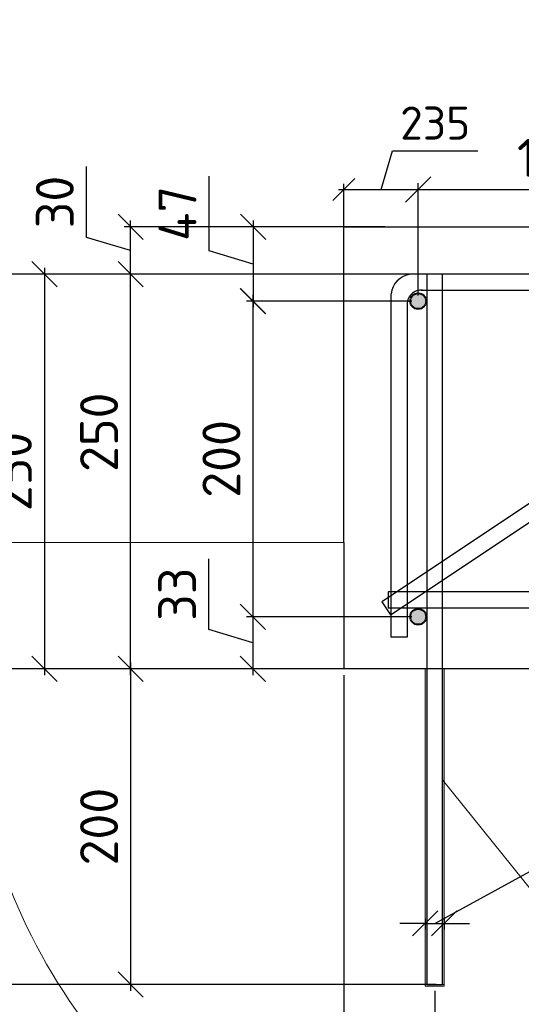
# Model space of a CAD drawing. Header units: millimetres. Extents: x 125896 to 2572636, y -120305 to 130347.
# Tile 59 of 256: x 323815 to 326992, y 33178 to 39417. Entities that reach past the tile are written whole.
import ezdxf

# ---------------------------------------------------------------- set-up
doc = ezdxf.new("R2010")
doc.units = ezdxf.units.MM
doc.linetypes.add('CENTER', pattern=[2, 1.25, -0.25, 0.25, -0.25])
for name, color, linetype, lineweight in [('Арматура', 152, 'Continuous', 40), ('ОСИ', 7, 'CENTER', 15), ('Столовая Двери и окна', 7, 'Continuous', 15)]:
    doc.layers.add(name, color=color, linetype=linetype, lineweight=lineweight)
doc.layers.add('ФВ-2', color=7, linetype='Continuous')
doc.styles.get("Standard").update_dxf_attribs({"font": 'isocpeur.ttf'})
doc.styles.add('ГОСТ', font='isocpeur.ttf')
doc.dimstyles.new('Осевые', dxfattribs={"dimscale": 0.7, "dimtxt": 450, "dimasz": 400, "dimexe": 100, "dimexo": 100, "dimgap": 100, "dimtad": 1, "dimdec": 0, "dimzin": 0, "dimdsep": 46, "dimtxsty": 'Standard', "dimblk": 'OBLIQUE', "dimcen": 9, "dimdle": 100, "dimazin": 0, "dimtm": 1e-09, "dimtfac": 1, "dimtdec": 0, "dimtofl": 0, "dimtmove": 0, "dimatfit": 3, "dimfxl": 1, "dimtolj": 1, "dimtzin": 0, "dimarcsym": 0})

# ---------------------------------------------------------------- blocks, each defined once
blk = doc.blocks.new('_OBLIQUE')
at = {"color": 0, "linetype": 'ByBlock'}
blk.add_line((-0.5, -0.5), (0.5, 0.5), dxfattribs=at)
blk = doc.blocks.new('*D581')
at = {"layer": 'Defpoints', "color": 0, "linetype": 'ByBlock', "lineweight": 20, "ltscale": 13, "transparency": 16777216}
for p in [(324517.9, 37803.8), (326493.8, 37803.8), (326168.8, 35303.8)]:
    blk.add_point(p, dxfattribs=at)
at = {"layer": 'ОСИ', "color": 0, "linetype": 'ByBlock', "lineweight": -2, "ltscale": 13, "transparency": 16777216}
for p, q in [((324517.9, 35263.8), (324517.9, 37843.8)), ((326453.8, 37803.8), (324477.9, 37803.8)), ((326128.8, 35303.8), (324477.9, 35303.8))]:
    blk.add_line(p, q, dxfattribs=at)
at = {"layer": 'ОСИ', "color": 0, "linetype": 'ByBlock', "lineweight": -2, "ltscale": 13, "transparency": 16777216, "xscale": 160, "yscale": 160, "zscale": 160}
for p, rotation in [((324517.9, 37803.8), 90), ((324517.9, 35303.8), 270)]:
    blk.add_blockref('_OBLIQUE', p, dxfattribs=dict(at, rotation=rotation))
at = {"layer": 'ОСИ', "color": 0, "linetype": 'ByBlock', "ltscale": 13, "transparency": 16777216, "insert": (324317.9, 36802.9), "char_height": 240, "attachment_point": 5, "rotation": 90}
blk.add_mtext('\\A1;250', dxfattribs=at)
blk = doc.blocks.new('*D582')
at = {"layer": 'Defpoints', "color": 0, "linetype": 'ByBlock', "lineweight": 20, "ltscale": 13, "transparency": 16777216}
for p in [(324517.9, 38103.8), (326168.8, 38103.8), (326288.9, 37803.8)]:
    blk.add_point(p, dxfattribs=at)
at = {"layer": 'ОСИ', "color": 0, "linetype": 'ByBlock', "lineweight": -2, "ltscale": 13, "transparency": 16777216}
for p, q in [((324237.9, 38037.8), (324237.9, 38485.8)), ((324517.9, 37763.8), (324517.9, 38143.8)), ((326128.8, 38103.8), (324477.9, 38103.8)), ((324517.9, 37953.8), (324237.9, 38037.8)), ((326248.9, 37803.8), (324477.9, 37803.8))]:
    blk.add_line(p, q, dxfattribs=at)
at = {"layer": 'ОСИ', "color": 0, "linetype": 'ByBlock', "lineweight": -2, "ltscale": 13, "transparency": 16777216, "xscale": 160, "yscale": 160, "zscale": 160}
for p, rotation in [((324517.9, 38103.8), 90), ((324517.9, 37803.8), 270)]:
    blk.add_blockref('_OBLIQUE', p, dxfattribs=dict(at, rotation=rotation))
at = {"layer": 'ОСИ', "color": 0, "linetype": 'ByBlock', "ltscale": 13, "transparency": 16777216, "insert": (324037.9, 38261.8), "char_height": 240, "attachment_point": 5, "rotation": 90}
blk.add_mtext('\\A1;30', dxfattribs=at)
blk = doc.blocks.new('*D583')
at = {"layer": 'Defpoints', "color": 0, "linetype": 'ByBlock', "lineweight": 20, "ltscale": 13, "transparency": 16777216}
for p in [(326338.8, 38341.7), (325868.8, 37742.1), (326338.8, 37633.8)]:
    blk.add_point(p, dxfattribs=at)
at = {"layer": 'ОСИ', "color": 0, "linetype": 'ByBlock', "lineweight": -2, "ltscale": 13, "transparency": 16777216}
for p, q in [((326103.8, 38341.7), (326177.3, 38586.7)), ((326177.3, 38586.7), (326716.3, 38586.7)), ((325868.8, 37777.1), (325868.8, 38376.7)), ((326338.8, 37668.8), (326338.8, 38376.7)), ((325833.8, 38341.7), (326373.8, 38341.7))]:
    blk.add_line(p, q, dxfattribs=at)
at = {"layer": 'ОСИ', "color": 0, "linetype": 'ByBlock', "lineweight": -2, "ltscale": 13, "transparency": 16777216, "xscale": 140, "yscale": 140, "zscale": 140, "rotation": 180}
blk.add_blockref('_OBLIQUE', (325868.8, 38341.7), dxfattribs=at)
at = {"layer": 'ОСИ', "color": 0, "linetype": 'ByBlock', "lineweight": -2, "ltscale": 13, "transparency": 16777216, "xscale": 140, "yscale": 140, "zscale": 140}
blk.add_blockref('_OBLIQUE', (326338.8, 38341.7), dxfattribs=at)
at = {"layer": 'ОСИ', "color": 0, "linetype": 'ByBlock', "ltscale": 13, "transparency": 16777216, "insert": (326446.8, 38761.7), "char_height": 210, "attachment_point": 5}
blk.add_mtext('\\A1;235', dxfattribs=at)
blk = doc.blocks.new('*D579')
at = {"layer": 'Defpoints', "color": 0, "linetype": 'ByBlock', "lineweight": 20, "ltscale": 13, "transparency": 16777216}
for p in [(326168.8, 38103.8, 3600), (325294.6, 37633.8), (326338.8, 37633.8, 3600)]:
    blk.add_point(p, dxfattribs=at)
at = {"layer": 'ОСИ', "color": 0, "linetype": 'ByBlock', "lineweight": -2, "ltscale": 13, "transparency": 16777216}
for p, q in [((325014.6, 37952.8), (325014.6, 38424.8)), ((325294.6, 38143.8), (325294.6, 37593.8)), ((326128.8, 38103.8), (325254.6, 38103.8)), ((325294.6, 37868.8), (325014.6, 37952.8)), ((326298.8, 37633.8), (325254.6, 37633.8))]:
    blk.add_line(p, q, dxfattribs=at)
at = {"layer": 'ОСИ', "color": 0, "linetype": 'ByBlock', "lineweight": -2, "ltscale": 13, "transparency": 16777216, "xscale": 160, "yscale": 160, "zscale": 160}
for p, rotation in [((325294.6, 38103.8), 90), ((325294.6, 37633.8), 270)]:
    blk.add_blockref('_OBLIQUE', p, dxfattribs=dict(at, rotation=rotation))
at = {"layer": 'ОСИ', "color": 0, "linetype": 'ByBlock', "ltscale": 13, "transparency": 16777216, "insert": (324814.6, 38188.8), "char_height": 240, "attachment_point": 5, "rotation": 90}
blk.add_mtext('\\A1;47', dxfattribs=at)
blk = doc.blocks.new('*D584')
at = {"layer": 'Defpoints', "color": 0, "linetype": 'ByBlock', "lineweight": 20, "ltscale": 13, "transparency": 16777216}
for p in [(326338.1, 37633.8), (325292.7, 35633.8), (326338.8, 35633.8, 3600)]:
    blk.add_point(p, dxfattribs=at)
at = {"layer": 'ОСИ', "color": 0, "linetype": 'ByBlock', "lineweight": -2, "ltscale": 13, "transparency": 16777216}
for p, q in [((326298.1, 37633.8), (325252.7, 37633.8)), ((325292.7, 37673.8), (325292.7, 35593.8)), ((326298.8, 35633.8), (325252.7, 35633.8))]:
    blk.add_line(p, q, dxfattribs=at)
at = {"layer": 'ОСИ', "color": 0, "linetype": 'ByBlock', "lineweight": -2, "ltscale": 13, "transparency": 16777216, "xscale": 160, "yscale": 160, "zscale": 160}
for p, rotation in [((325292.7, 37633.8), 90), ((325292.7, 35633.8), 270)]:
    blk.add_blockref('_OBLIQUE', p, dxfattribs=dict(at, rotation=rotation))
at = {"layer": 'ОСИ', "color": 0, "linetype": 'ByBlock', "ltscale": 13, "transparency": 16777216, "insert": (325092.7, 36633.8), "char_height": 240, "attachment_point": 5, "rotation": 90}
blk.add_mtext('\\A1;200', dxfattribs=at)
blk = doc.blocks.new('*D585')
at = {"layer": 'Defpoints', "color": 0, "linetype": 'ByBlock', "lineweight": 20, "ltscale": 13, "transparency": 16777216}
for p in [(326338.1, 35633.8), (325292.7, 35303.8), (326338.1, 35303.8)]:
    blk.add_point(p, dxfattribs=at)
at = {"layer": 'ОСИ', "color": 0, "linetype": 'ByBlock', "lineweight": -2, "ltscale": 13, "transparency": 16777216}
for p, q in [((325012.7, 35552.8), (325012.7, 36000.8)), ((326298.1, 35633.8), (325252.7, 35633.8)), ((325292.7, 35673.8), (325292.7, 35263.8)), ((325292.7, 35468.8), (325012.7, 35552.8)), ((326298.1, 35303.8), (325252.7, 35303.8))]:
    blk.add_line(p, q, dxfattribs=at)
at = {"layer": 'ОСИ', "color": 0, "linetype": 'ByBlock', "lineweight": -2, "ltscale": 13, "transparency": 16777216, "xscale": 160, "yscale": 160, "zscale": 160}
for p, rotation in [((325292.7, 35633.8), 90), ((325292.7, 35303.8), 270)]:
    blk.add_blockref('_OBLIQUE', p, dxfattribs=dict(at, rotation=rotation))
at = {"layer": 'ОСИ', "color": 0, "linetype": 'ByBlock', "ltscale": 13, "transparency": 16777216, "insert": (324812.7, 35776.8), "char_height": 240, "attachment_point": 5, "rotation": 90}
blk.add_mtext('\\A1;33', dxfattribs=at)
blk = doc.blocks.new('*D586')
at = {"layer": 'Defpoints', "color": 0, "linetype": 'ByBlock', "lineweight": 20, "ltscale": 13, "transparency": 16777216}
for p in [(325868.8, 35303.8, 3600), (326443.8, 33303.8, 3600), (326443.8, 32402.9)]:
    blk.add_point(p, dxfattribs=at)
at = {"layer": 'ОСИ', "color": 0, "linetype": 'ByBlock', "lineweight": -2, "ltscale": 13, "transparency": 16777216}
for p, q in [((325868.8, 35263.8), (325868.8, 32362.9)), ((326443.8, 33263.8), (326443.8, 32362.9)), ((325828.8, 32402.9), (326483.8, 32402.9))]:
    blk.add_line(p, q, dxfattribs=at)
at = {"layer": 'ОСИ', "color": 0, "linetype": 'ByBlock', "lineweight": -2, "ltscale": 13, "transparency": 16777216, "xscale": 160, "yscale": 160, "zscale": 160, "rotation": 180}
blk.add_blockref('_OBLIQUE', (325868.8, 32402.9), dxfattribs=at)
at = {"layer": 'ОСИ', "color": 0, "linetype": 'ByBlock', "lineweight": -2, "ltscale": 13, "transparency": 16777216, "xscale": 160, "yscale": 160, "zscale": 160}
blk.add_blockref('_OBLIQUE', (326443.8, 32402.9), dxfattribs=at)
at = {"layer": 'ОСИ', "color": 0, "linetype": 'ByBlock', "ltscale": 13, "transparency": 16777216, "insert": (326156.3, 32602.9), "char_height": 240, "attachment_point": 5}
blk.add_mtext('\\A1;57', dxfattribs=at)
blk = doc.blocks.new('*D587')
at = {"layer": 'Defpoints', "color": 0, "linetype": 'ByBlock', "lineweight": 20, "ltscale": 13, "transparency": 16777216}
for p in [(326443.8, 33303.8, 3600), (328143.8, 33303.8, 3600), (328143.8, 32402.9)]:
    blk.add_point(p, dxfattribs=at)
at = {"layer": 'ОСИ', "color": 0, "linetype": 'ByBlock', "lineweight": -2, "ltscale": 13, "transparency": 16777216}
for p, q in [((326443.8, 33263.8), (326443.8, 32362.9)), ((328143.8, 33263.8), (328143.8, 32362.9)), ((326403.8, 32402.9), (328183.8, 32402.9))]:
    blk.add_line(p, q, dxfattribs=at)
at = {"layer": 'ОСИ', "color": 0, "linetype": 'ByBlock', "lineweight": -2, "ltscale": 13, "transparency": 16777216, "xscale": 160, "yscale": 160, "zscale": 160, "rotation": 180}
blk.add_blockref('_OBLIQUE', (326443.8, 32402.9), dxfattribs=at)
at = {"layer": 'ОСИ', "color": 0, "linetype": 'ByBlock', "lineweight": -2, "ltscale": 13, "transparency": 16777216, "xscale": 160, "yscale": 160, "zscale": 160}
blk.add_blockref('_OBLIQUE', (328143.8, 32402.9), dxfattribs=at)
at = {"layer": 'ОСИ', "color": 0, "linetype": 'ByBlock', "ltscale": 13, "transparency": 16777216, "insert": (327293.8, 32602.9), "char_height": 240, "attachment_point": 5}
blk.add_mtext('\\A1;170', dxfattribs=at)
blk = doc.blocks.new('*D589')
at = {"layer": 'Defpoints', "color": 0, "linetype": 'ByBlock', "lineweight": 20, "ltscale": 13, "transparency": 16777216}
for p in [(326493.8, 37803.8, 3600), (323196.8, 33303.8), (326493.8, 33303.8, 3600)]:
    blk.add_point(p, dxfattribs=at)
at = {"layer": 'ОСИ', "color": 0, "linetype": 'ByBlock', "lineweight": -2, "ltscale": 13, "transparency": 16777216}
for p, q in [((323196.8, 37843.8), (323196.8, 33263.8)), ((326453.8, 37803.8), (323156.8, 37803.8)), ((326453.8, 33303.8), (323156.8, 33303.8))]:
    blk.add_line(p, q, dxfattribs=at)
at = {"layer": 'ОСИ', "color": 0, "linetype": 'ByBlock', "lineweight": -2, "ltscale": 13, "transparency": 16777216, "xscale": 160, "yscale": 160, "zscale": 160}
for p, rotation in [((323196.8, 37803.8), 90), ((323196.8, 33303.8), 270)]:
    blk.add_blockref('_OBLIQUE', p, dxfattribs=dict(at, rotation=rotation))
at = {"layer": 'ОСИ', "color": 0, "linetype": 'ByBlock', "ltscale": 13, "transparency": 16777216, "insert": (322996.8, 35553.8), "char_height": 240, "attachment_point": 5, "rotation": 90}
blk.add_mtext('\\A1;450', dxfattribs=at)
blk = doc.blocks.new('*D590')
at = {"layer": 'Defpoints', "color": 0, "linetype": 'ByBlock', "lineweight": 20, "ltscale": 13, "transparency": 16777216}
for p in [(326493.8, 37803.8, 3600), (323971.8, 35303.8), (326493.8, 35303.8)]:
    blk.add_point(p, dxfattribs=at)
at = {"layer": 'ОСИ', "color": 0, "linetype": 'ByBlock', "lineweight": -2, "ltscale": 13, "transparency": 16777216}
for p, q in [((323971.8, 37843.8), (323971.8, 35263.8)), ((326453.8, 37803.8), (323931.8, 37803.8)), ((326453.8, 35303.8), (323931.8, 35303.8))]:
    blk.add_line(p, q, dxfattribs=at)
at = {"layer": 'ОСИ', "color": 0, "linetype": 'ByBlock', "lineweight": -2, "ltscale": 13, "transparency": 16777216, "xscale": 160, "yscale": 160, "zscale": 160}
for p, rotation in [((323971.8, 37803.8), 90), ((323971.8, 35303.8), 270)]:
    blk.add_blockref('_OBLIQUE', p, dxfattribs=dict(at, rotation=rotation))
at = {"layer": 'ОСИ', "color": 0, "linetype": 'ByBlock', "ltscale": 13, "transparency": 16777216, "insert": (323771.8, 36553.8), "char_height": 240, "attachment_point": 5, "rotation": 90}
blk.add_mtext('\\A1;250', dxfattribs=at)
blk = doc.blocks.new('*D580')
at = {"layer": 'Defpoints', "color": 0, "linetype": 'ByBlock', "lineweight": 20, "ltscale": 13, "transparency": 16777216}
for p in [(326493.8, 35303.8), (324517.9, 33303.8), (326493.8, 33303.8)]:
    blk.add_point(p, dxfattribs=at)
at = {"layer": 'ОСИ', "color": 0, "linetype": 'ByBlock', "lineweight": -2, "ltscale": 13, "transparency": 16777216}
for p, q in [((324517.9, 35343.8), (324517.9, 33263.8)), ((326453.8, 35303.8), (324477.9, 35303.8)), ((326453.8, 33303.8), (324477.9, 33303.8))]:
    blk.add_line(p, q, dxfattribs=at)
at = {"layer": 'ОСИ', "color": 0, "linetype": 'ByBlock', "lineweight": -2, "ltscale": 13, "transparency": 16777216, "xscale": 160, "yscale": 160, "zscale": 160}
for p, rotation in [((324517.9, 35303.8), 90), ((324517.9, 33303.8), 270)]:
    blk.add_blockref('_OBLIQUE', p, dxfattribs=dict(at, rotation=rotation))
at = {"layer": 'ОСИ', "color": 0, "linetype": 'ByBlock', "ltscale": 13, "transparency": 16777216, "insert": (324317.9, 34303.8), "char_height": 240, "attachment_point": 5, "rotation": 90}
blk.add_mtext('\\A1;200', dxfattribs=at)
blk = doc.blocks.new('*D591')
at = {"layer": 'Defpoints', "color": 0, "linetype": 'ByBlock', "lineweight": 20, "ltscale": 13, "transparency": 16777216}
for p in [(328043.8, 38341.7), (326338.8, 37633.8, 3600), (328043.8, 37633.8, 3600)]:
    blk.add_point(p, dxfattribs=at)
at = {"layer": 'ОСИ', "color": 0, "linetype": 'ByBlock', "lineweight": -2, "ltscale": 13, "transparency": 16777216}
for p, q in [((326338.8, 37673.8), (326338.8, 38381.7)), ((328043.8, 37673.8), (328043.8, 38381.7)), ((326298.8, 38341.7), (328083.8, 38341.7))]:
    blk.add_line(p, q, dxfattribs=at)
at = {"layer": 'ОСИ', "color": 0, "linetype": 'ByBlock', "lineweight": -2, "ltscale": 13, "transparency": 16777216, "xscale": 160, "yscale": 160, "zscale": 160, "rotation": 180}
blk.add_blockref('_OBLIQUE', (326338.8, 38341.7), dxfattribs=at)
at = {"layer": 'ОСИ', "color": 0, "linetype": 'ByBlock', "lineweight": -2, "ltscale": 13, "transparency": 16777216, "xscale": 160, "yscale": 160, "zscale": 160}
blk.add_blockref('_OBLIQUE', (328043.8, 38341.7), dxfattribs=at)
at = {"layer": 'ОСИ', "color": 0, "linetype": 'ByBlock', "ltscale": 13, "transparency": 16777216, "insert": (327191.3, 38541.7), "char_height": 240, "attachment_point": 5}
blk.add_mtext('\\A1;170', dxfattribs=at)
blk = doc.blocks.new('*D595')
at = {"layer": 'Defpoints', "color": 0, "linetype": 'ByBlock', "lineweight": 20, "ltscale": 13, "transparency": 16777216}
for p in [(326383.8, 33760.2, 3600), (326503.8, 33760.2, 3600), (326503.8, 33691)]:
    blk.add_point(p, dxfattribs=at)
at = {"layer": 'ОСИ', "color": 0, "linetype": 'ByBlock', "lineweight": -2, "ltscale": 13, "transparency": 16777216}
for p, q in [((326443.8, 33691), (327157.4, 34081.2)), ((327157.4, 34081.2), (327893.4, 34081.2)), ((326383.8, 33691), (326223.8, 33691)), ((326383.8, 33720.2), (326383.8, 33651)), ((326383.8, 33691), (326503.8, 33691)), ((326503.8, 33720.2), (326503.8, 33651)), ((326503.8, 33691), (326663.8, 33691))]:
    blk.add_line(p, q, dxfattribs=at)
at = {"layer": 'ОСИ', "color": 0, "linetype": 'ByBlock', "lineweight": -2, "ltscale": 13, "transparency": 16777216, "xscale": 160, "yscale": 160, "zscale": 160}
blk.add_blockref('_OBLIQUE', (326383.8, 33691), dxfattribs=at)
at = {"layer": 'ОСИ', "color": 0, "linetype": 'ByBlock', "lineweight": -2, "ltscale": 13, "transparency": 16777216, "xscale": 160, "yscale": 160, "zscale": 160, "rotation": 180}
blk.add_blockref('_OBLIQUE', (326503.8, 33691), dxfattribs=at)
at = {"layer": 'ОСИ', "color": 0, "linetype": 'ByBlock', "ltscale": 13, "transparency": 16777216, "insert": (327525.4, 34281.2), "char_height": 240, "attachment_point": 5}
blk.add_mtext('\\A1;d=12', dxfattribs=at)

msp = doc.modelspace()

# ---------------------------------------------------------------- hatches: boundary and pattern name
at = {"layer": 'Арматура'}
h = msp.add_hatch(color=256, dxfattribs=at)
edge = h.paths.add_edge_path()
edge.add_arc((326338.8, 37633.8), 50, 0, 360)
h = msp.add_hatch(color=256, dxfattribs=at)
edge = h.paths.add_edge_path()
edge.add_arc((326338.8, 35633.8), 50, 0, 360)
at = {"layer": 'ФВ-2', "lineweight": 20, "true_color": 0x006272}
h = msp.add_hatch(dxfattribs=at)
h.set_pattern_fill('ANGLE', color=146, scale=2)
h.set_pattern_definition([(0, (-83078.13, -63181.322), (0, 13.97), [10.16, -3.81]), (90, (-83078.13, -63181.322), (-13.97, 9e-16), [10.16, -3.81])])
h.paths.add_polyline_path([(326393.8, 33303.8), (326383.8, 33303.8), (326383.8, 35303.8), (326393.8, 35303.8)])
h.paths.add_polyline_path([(326503.8, 33293.8), (326503.8, 33303.8), (326383.8, 33303.8), (326383.8, 33293.8)])
h.paths.add_polyline_path([(326503.8, 33303.8), (326493.8, 33303.8), (326493.8, 35303.8), (326503.8, 35303.8)])

# ---------------------------------------------------------------- linework, layer by layer
at = {"layer": 'Арматура'}
for centre in [(326338.8, 37633.8, 3600), (326338.8, 35633.8, 3600)]:
    msp.add_circle(centre, 50, dxfattribs=at)
at = {"layer": 'Столовая Двери и окна', "color": 18, "lineweight": 20, "true_color": 0x000000}
for p, q in [((325868.8, 36103.8, 3600), (323344.1, 36103.8)), ((329397.7, 30978.6), (326493.8, 34601.1, 3600)), ((326383.8, 33303.8, 3600), (326503.8, 33303.8, 3600))]:
    msp.add_line(p, q, dxfattribs=at)
at = {"layer": 'Столовая Двери и окна', "color": 18, "lineweight": 30, "true_color": 0x000000}
msp.add_line((325868.8, 36103.8, 7200), (325868.8, 35303.8, 3600), dxfattribs=at)
at = {"layer": 'Столовая Двери и окна', "color": 146, "lineweight": 30, "true_color": 0x105689}
msp.add_line((326148.6, 35791.1, 3600), (326148.6, 35691.1, 3600), dxfattribs=at)
at = {"layer": 'Столовая Двери и окна', "color": 18, "lineweight": 30, "true_color": 0x000000, "elevation": 3600}
msp.add_lwpolyline([(325868.8, 36103.8), (325868.8, 38103.8), (328868.8, 38103.8), (328868.8, 38696.9)], dxfattribs=at)
at = {"layer": 'Столовая Двери и окна', "color": 146, "lineweight": 30, "true_color": 0x105689}
for points, elevation in [([(329721.1, 38136.4), (326108.8, 35728.2), (326164.2, 35645), (329797.9, 38067.4)], 1608.2), ([(330056.8, 37803.8), (326288.9, 37803.8), (326288.9, 37803.8), (326288.9, 37803.8)], 3600), ([(326357.7, 37703.8), (330142.7, 37703.8)], 3600), ([(326268.8, 37619.9), (326268.8, 35503.8), (326168.8, 35503.8), (326168.8, 37679.1)], 3600), ([(326148.6, 35691.1), (328384.5, 35691.1), (328384.5, 35791.1), (326148.6, 35791.1), (326148.6, 35791.1), (326148.6, 35791.1)], 3600)]:
    msp.add_lwpolyline(points, dxfattribs=dict(at, elevation=elevation))
at = {"layer": 'Столовая Двери и окна', "color": 5, "lineweight": 30, "elevation": 3600}
msp.add_lwpolyline([(326493.8, 37803.8), (326393.8, 37803.8), (326393.8, 33303.8), (326493.8, 33303.8)], close=True, dxfattribs=at)
at = {"layer": 'Столовая Двери и окна', "color": 5, "lineweight": 30}
msp.add_lwpolyline([(331008.2, 35303.8), (323487.5, 35303.8)], dxfattribs=at)
at = {"layer": 'Столовая Двери и окна', "color": 18, "lineweight": 20, "true_color": 0x000000, "elevation": 3600}
for points in [[(326393.8, 33303.8), (326383.8, 33303.8), (326383.8, 35303.8), (326393.8, 35303.8)], [(326503.8, 33303.8), (326493.8, 33303.8), (326493.8, 35303.8), (326503.8, 35303.8)], [(326503.8, 33293.8), (326503.8, 33303.8), (326383.8, 33303.8), (326383.8, 33293.8)]]:
    msp.add_lwpolyline(points, close=True, dxfattribs=at)
at = {"layer": 'Столовая Двери и окна', "color": 146, "lineweight": 30, "true_color": 0x105689}
for centre, radius, start, end in [((326305.8, 37667.3, 3600), 137.5, 97.03929, 175.07833), ((326361, 37611.5, 3600), 92.6, 86.19482, 184.74031)]:
    msp.add_arc(centre, radius, start, end, dxfattribs=at)
at = {"layer": 'Столовая Двери и окна', "color": 18, "lineweight": 20, "true_color": 0x000000}
msp.add_arc((327247.8, 35303.8), 3760.4, 165.03656, 5.67826, dxfattribs=at)

# ---------------------------------------------------------------- texts
at = {"insert": (226281.3, 54484), "char_height": 250, "attachment_point": 1, "style": 'ГОСТ'}
msp.add_mtext_dynamic_manual_height_columns('\\A1;\\pi9384.38;{\\H1.5152x;\\P\\pi1250;Общие указания\\P\\pi250;}1.^IРабочая документация разработана в соответствии с заданием на проектирование, требованиями действующих технических регламентов, стандартов, сводов правил и других документов, содержащих установленные требования.\\P2.^IРабочая документация выполнена в соответствии со следующими нормативными и техническими документами:\\P-^IСП 20.13330.2016 "Нагрузки и Воздействия";\\P-^IСП 63.13330.2012 "Бетонные и железобетонные конструкции. Основные положения";\\P-^IСП 22.13330.2016 "Основания зданий и сооружений";\\P-^IСП 45.13330.2012 "Земляные сооружения, основания и фундаменты".\\P3.   За относительную отметку 0,000 принята отметка чистого пола первого этажа.\\P4.^IПеречень видов работ, для которых необходимо составлять акты освидетельствования скрытых работ:\\P-^Iармирование конструкций;\\P-^Iосвидетельствование опалубки перед бетонированием;\\P-^Iвыполнение сварочных работ;\\P-^Iотбор контрольных проб бетона;\\P-^Iсоответствие законченных железобетонных конструкций проекту с отображением качества работ;\\P-^Iустройство монолитных конструкций, выполняемых в зимнее время;  \\P\\pi0;  -    устройство гидроизоляции;\\P\\pi250;-^Iуплотнение грунтов и обратную засыпку.\\PЗапрещается выполнение последующих работ при отсутствии актов освидетельствования предшествующих скрытых работ во всех случаях.\\P\\pi0;        5. Проект рассчитан на производство работ в период положительных температур. В случае выполнения работ при отрицательных температурах необходимо выполнять требования СНиП часть 3 по производству работ и ППР.\\P        6. При минимальной температуре воздуха до минус 15°С допускается: выдерживание бетона в конструкции методом термоса, при предварительном разогреве бетонной смеси, форсированный электроразогрев бетона в конструкции с повторным уплотнением.\\P\\pi250;При минимальной температуре воздуха до минус 25°С допускается: обогрев бетона в греющей опалубке с помощью низкотемпературных электронагревателей, электродный сквозной прогрев бетона, электрообогрев с помощью греющего провода.\\P\\pi0;7. При отрицательной температуре воздуха уплотнение грунта обратной засыпки в траншеях должно \\Pосуществляться до достижения коэффициента уплотнения 0,98. \\PВремя уплотнения грунта в зависимости от температуры воздуха: \\P\\pi250;-^Iпри t{\\H0.7x;\\So^ ;}-5, 90-120 минут; при t{\\H0.7x;\\So^ ;\\H1.42857x;-10, 60-90 минут; }при t{\\H0.7x;\\So^ ;\\H1.42857x;-20, 40-60 минут; }при t{\\H0.7x;\\So^ ;\\H1.42857x;-30, 20-30 минут;\\P\\pi0;Работы по выполнению насыпей и обратных засыпок при отрицательных температурах должны производить с учетом следующих требований:\\P\\pi250;-^Iподготовку поверхности (основания) насыпи и обратных засыпок следует выполнять с полным удалением снега, льда, промерзшего слоя слабого и пучинистого грунта на всю его глубину;\\P-^Iотсыпку в насыпь и обратные засыпки грунтов необходимо производить при их природной влажности и в талом состоянии с содержанием комьев мерзлого грунта, не превышающим требований, приведенных в приложении М СП 45.13330.2017. Свод правил. Земляные сооружения, основания и фундаменты., и, как правило, на не промерзшие ранее отсыпанные и уплотненные слои. В отдельных случаях при согласовании с автором проекта допускается грунты отсыпать на непучинистые грунты, промерзшие на глубину не более 15 см;\\P-^Iпри пониженной влажности отсыпанных грунтов для их уплотнения следует применять более тяжелое грунтоуплотняющее оборудование; \\P-^Iработы по отсыпке и уплотнению каждого слоя должны выполнять в течение одной рабочей смены; - при выполнении насыпей из глинистых грунтов при обильном снеговыпадении все работы должны быть прекращены; - перерывы в работах по выполнению насыпей и обратных засыпок допускаются только при условиях, что за время перерыва глубина промерзания ранее уплотненных пучинистых грунтов не превысит 15 см или на время перерыва ранее уплотненные грунты утепляются специальными средствами (например, маловлажным рыхлым грунтом, который в последующем удаляется); - все работы по отсыпке грунтов и их уплотнению выполняют с повышенной интенсивностью.}', width=20474.372, gutter_width=5800, heights=[24436.9], dxfattribs=at)

# ---------------------------------------------------------------- dimensions: what is measured, and where the dimension line sits
at = {"layer": 'ОСИ', "linetype": 'ByBlock', "ltscale": 13}
for base, p1, p2, override, picture, middle in [((326338.8, 38341.7, 3600), (325868.8, 37742.1, 3600), (326338.8, 37633.8, 3600), {"dimtxt": 300, "dimasz": 200, "dimexe": 50, "dimexo": 50, "dimlfac": 0.5, "dimdle": 50, "dimtmove": 1}, '*D583', (326247.3, 38761.7, 3600)), ((328043.7738247, 38341.7067661), (326338.7738247, 37633.8151614, 3599.99997), (328043.7738247, 37633.8151614, 3599.99997), {"dimscale": 0.8, "dimtxt": 300, "dimasz": 200, "dimexe": 50, "dimexo": 50, "dimlfac": 0.1, "dimdle": 50, "dimtmove": 1}, '*D591', (327191.2738247, 38541.7067661)), ((326443.7738247, 32402.88494), (325868.7738247, 35303.8151614, 3599.99997), (326443.7738247, 33303.8151614, 3599.99997), {"dimscale": 0.8, "dimtxt": 300, "dimasz": 200, "dimexe": 50, "dimexo": 50, "dimlfac": 0.1, "dimdle": 50, "dimtmove": 1}, '*D586', (326156.2738247, 32602.88494)), ((328143.8, 32402.9), (326443.8, 33303.8, 3600), (328143.8, 33303.8, 3600), {"dimscale": 0.8, "dimtxt": 300, "dimasz": 200, "dimexe": 50, "dimexo": 50, "dimlfac": 0.1, "dimdle": 50, "dimtmove": 1}, '*D587', (327293.8, 32602.9))]:
    dim = msp.add_linear_dim(base=base, p1=p1, p2=p2, dimstyle='Осевые', override=override, dxfattribs=at)
    dim.commit()
    dim.dimension.update_dxf_attribs({"geometry": picture, "text_midpoint": middle})
for base, p1, p2, picture, middle in [((324517.9, 38103.8, 3600), (326288.9, 37803.8, 3600), (326168.8, 38103.8, 3600), '*D582', (324037.9, 38117.8, 3600)), ((325294.6, 37633.8), (326168.8, 38103.8, 3600), (326338.8, 37633.8, 3600), '*D579', (324814.6, 38032.8)), ((323196.8, 33303.8), (326493.8, 37803.8, 3600), (326493.8, 33303.8, 3600), '*D589', (322996.8, 35553.8)), ((323971.8, 35303.8), (326493.8, 37803.8, 3600), (326493.8, 35303.8), '*D590', (323771.8, 36553.8)), ((325292.7, 35633.8), (326338.1, 37633.8), (326338.8, 35633.8, 3600), '*D584', (325092.7, 36633.8)), ((325292.7, 35303.8), (326338.1, 35633.8), (326338.1, 35303.8), '*D585', (324812.7, 35632.8)), ((324517.9, 33303.8), (326493.8, 35303.8), (326493.8, 33303.8), '*D580', (324317.9, 34303.8))]:
    dim = msp.add_linear_dim(base=base, p1=p1, p2=p2, angle=90, dimstyle='Осевые', override={"dimscale": 0.8, "dimtxt": 300, "dimasz": 200, "dimexe": 50, "dimexo": 50, "dimlfac": 0.1, "dimdle": 50, "dimtmove": 1}, dxfattribs=at)
    dim.commit()
    dim.dimension.update_dxf_attribs({"geometry": picture, "text_midpoint": middle})
dim = msp.add_linear_dim(base=(324517.9, 37803.8, 3600), p1=(326168.8, 35303.8, 3600), p2=(326493.8, 37803.8, 3600), angle=90, dimstyle='Осевые', override={"dimscale": 0.8, "dimtxt": 300, "dimasz": 200, "dimexe": 50, "dimexo": 50, "dimlfac": 0.1, "dimdle": 50, "dimtmove": 1}, dxfattribs=at)
dim.commit()
dim.dimension.update_dxf_attribs({"geometry": '*D581', "text_midpoint": (324517.9, 36802.9, 3600), "dimtype": 160})
dim = msp.add_linear_dim(base=(326503.8, 33691), p1=(326383.8, 33760.2, 3600), p2=(326503.8, 33760.2, 3600), text='d=<>', dimstyle='Осевые', override={"dimscale": 0.8, "dimtxt": 300, "dimasz": 200, "dimexe": 50, "dimexo": 50, "dimlfac": 0.1, "dimdle": 50, "dimtmove": 1}, dxfattribs=at)
dim.commit()
dim.dimension.update_dxf_attribs({"geometry": '*D595', "text_midpoint": (327237.4, 34081.2), "dimtype": 160})

doc.saveas('drawing.dxf')
